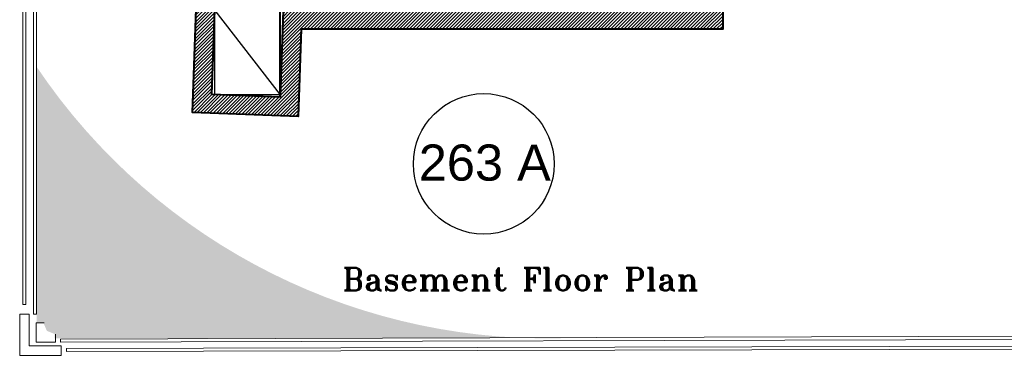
# Model space of a CAD drawing. Header units: metres. Extents: x -710577 to 709766, y -710660 to 709683.
# Tile 7 of 70: x -534.7 to -518.87, y -479.97 to -474.57. Entities that reach past the tile are written whole.
import ezdxf
from ezdxf.enums import TextEntityAlignment as Align

# ---------------------------------------------------------------- set-up
doc = ezdxf.new("R2010")
doc.units = ezdxf.units.M
doc.header["$LTSCALE"] = 50
doc.header["$MEASUREMENT"] = 0
doc.layers.add('500 LEGEND$0$A-TXT-35', color=3, linetype='Continuous', lineweight=35)
doc.layers.add('BS XREF$0$INT- WALL', color=7, linetype='Continuous', lineweight=40)
for name, color, linetype in [('BS XREF$0$A-VPORT', 7, 'Continuous'), ('BS XREF$0$INT- COLUMN HATCH', 8, 'Continuous'), ('BS XREF$0$INT- FURNITURE', 30, 'Continuous'), ('GR-263$0$ground$0$RN', 3, 'Continuous'), ('M-TXT', 135, 'Continuous'), ('Samrt Heat', 1, 'Continuous'), ('smart heat', 7, 'Continuous')]:
    doc.layers.add(name, color=color, linetype=linetype)
doc.styles.add('Arial', font='arial.ttf', dxfattribs={"width": 0.7, "height": 0.1079999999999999})
doc.styles.add('GR-263$0$ground$0$AXT', font='simplex.shx')
doc.styles.add('ROMANT', font='romant')

# ---------------------------------------------------------------- blocks, each defined once
blk = doc.blocks.new('GR-263$0$ground$0$RN')
at = {"style": 'GR-263$0$ground$0$AXT', "oblique": 10}
for tag, p in [('R1', (0, 0.75)), ('R2', (0, 0.5)), ('R3', (0, 0.25)), ('R4', (0, 0))]:
    blk.add_attdef(tag, text='', height=0.15, dxfattribs=at).set_placement(p, align=Align.MIDDLE)

msp = doc.modelspace()

# ---------------------------------------------------------------- hatches: boundary and pattern name
at = {"layer": '500 LEGEND$0$A-TXT-35'}
h = msp.add_hatch(color=1, dxfattribs=at)
h.dxf.hatch_style = 1
edge = h.paths.add_edge_path()
edge.add_line((-534.4226588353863, -479.4422862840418), (-534.31544699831, -479.4422862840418))
edge.add_line((-534.3154469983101, -479.4422862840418), (-534.2579382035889, -479.5762779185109))
edge.add_line((-534.2579382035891, -479.5762779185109), (-534.130596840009, -479.6271364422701))
edge.add_line((-534.1305968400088, -479.6271364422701), (-534.1305968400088, -479.6973813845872))
edge.add_line((-534.1305968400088, -479.6973813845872), (-525.7035527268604, -479.6821220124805))
edge.add_arc((-526.2223200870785, -469.8162963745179), 9.879455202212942, 213.8971969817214, 273.0099692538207, ccw=False)
edge.add_line((-534.4226588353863, -475.3261130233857), (-534.4226588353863, -479.4422862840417))
at = {"layer": 'BS XREF$0$INT- COLUMN HATCH'}
h = msp.add_hatch(dxfattribs=at)
h.set_pattern_fill('ANSI31', color=256, scale=0.3000005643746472, style=0)
h.set_pattern_definition([(45, (-532.113589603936, -481.8467980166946), (-0.02651655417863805, 0.02651655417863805), [])])
h.paths.add_polyline_path([(-523.3990533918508, -473.3719461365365), (-523.3990533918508, -473.6719467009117), (-518.874044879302, -473.6719467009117), (-518.874044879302, -473.3719461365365)])
h.paths.add_polyline_path([(-530.4598155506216, -474.4219381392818), (-530.5091154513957, -475.8130236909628), (-531.608502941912, -475.7740726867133), (-531.0610604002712, -460.3225716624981), (-529.9616183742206, -460.3615480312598), (-529.9977812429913, -461.3816270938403), (-528.2690625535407, -461.3816270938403), (-528.2690621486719, -461.0817049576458), (-529.6869591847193, -461.0816913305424), (-529.6511618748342, -460.0723878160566), (-531.3502034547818, -460.0121273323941), (-531.918890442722, -476.0632503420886), (-530.2511985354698, -476.1223531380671), (-530.2186606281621, -476.0898152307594), (-530.1702458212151, -474.721948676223), (-523.3990875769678, -474.721948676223), (-523.3990533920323, -474.0719474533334), (-523.6990539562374, -474.0719474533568), (-523.6990539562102, -474.4219481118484)])

# ---------------------------------------------------------------- linework, layer by layer
at = {"elevation": -1.400590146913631e-10}
msp.add_lwpolyline([(-528.2690625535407, -461.0817049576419), (-529.6869591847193, -461.0816913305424), (-529.6511618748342, -460.0723878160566), (-531.3502034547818, -460.0121273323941), (-531.918890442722, -476.0632503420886), (-530.219851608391, -476.1234640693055), (-530.1702458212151, -474.721948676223), (-523.3990875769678, -474.721948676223), (-523.3990533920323, -474.0719474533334), (-523.6990539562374, -474.0719474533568), (-523.6990539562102, -474.4219481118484), (-530.4598155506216, -474.4219381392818), (-530.5091154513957, -475.8130236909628), (-531.608502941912, -475.7740726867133), (-531.0610604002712, -460.3225716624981), (-529.9616183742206, -460.3615480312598), (-529.9977812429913, -461.3816270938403), (-528.2690625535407, -461.3816270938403), (-528.2690621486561, -461.0816932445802)], dxfattribs=at)
at = {"layer": 'BS XREF$0$A-VPORT'}
msp.add_line((-530.4598898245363, -474.4218510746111), (-530.5091893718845, -475.8129266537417), dxfattribs=at)
at = {"layer": 'BS XREF$0$INT- FURNITURE', "elevation": -1.854868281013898e-10}
msp.add_lwpolyline([(-531.56061139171, -474.4201558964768), (-530.5091261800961, -475.7756643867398), (-531.56061139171, -475.7756643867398)], close=True, dxfattribs=at)
at = {"layer": 'BS XREF$0$INT- WALL'}
for points, elevation in [([(-514.6491108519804, -473.6718496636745), (-523.3991273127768, -473.6718496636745), (-523.3991273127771, -474.7218516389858), (-530.170319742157, -474.7218516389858), (-530.2199255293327, -476.1233670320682), (-531.9189643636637, -476.0631533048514), (-531.3502773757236, -460.0120302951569), (-529.651252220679, -460.0722901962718), (-529.687033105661, -461.0815942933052), (-527.5491351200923, -461.0815942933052)], -1.854398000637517e-10), ([(-530.5091261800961, -475.8129288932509), (-531.6085764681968, -475.7739645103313), (-531.0611343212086, -460.3224746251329), (-529.9616929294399, -460.3614688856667), (-529.9978551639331, -461.3815300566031), (-528.1491362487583, -461.3815434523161)], -3.842215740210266e-10)]:
    msp.add_lwpolyline(points, dxfattribs=dict(at, elevation=elevation))
at = {"layer": 'BS XREF$0$INT- WALL', "elevation": -3.842215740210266e-10}
msp.add_lwpolyline([(-530.5091261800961, -475.8129288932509), (-530.5091261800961, -474.4200983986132), (-530.4598894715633, -474.4218411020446)], close=True, dxfattribs=at)
at = {"layer": 'GR-263$0$ground$0$RN'}
msp.add_circle((-527.2381498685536, -476.8881170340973), 1.13063356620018, dxfattribs=at)
at = {"layer": 'Samrt Heat', "color": 240, "lineweight": 0, "true_color": 0xed1f24}
for p, q in [((-533.9410604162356, -479.8585728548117), (-497.8989233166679, -479.7719421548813)), ((-533.9410604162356, -479.9090940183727), (-497.8989233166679, -479.8224633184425))]:
    msp.add_line(p, q, dxfattribs=at)
at = {"layer": 'smart heat', "color": 240, "lineweight": 0, "true_color": 0xed1f24}
for p, q in [((-534.4743853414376, -454.3764860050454), (-534.4743853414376, -479.3052938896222)), ((-534.4238641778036, -454.3764860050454), (-534.4238641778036, -479.3052938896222)), ((-534.5937816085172, -454.5268924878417), (-534.5937816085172, -479.1537303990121)), ((-534.6443027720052, -479.1537303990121), (-534.5937816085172, -479.1537303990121)), ((-534.6950946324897, -479.3052938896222), (-534.6950946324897, -479.9692804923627)), ((-534.5435311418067, -479.3052938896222), (-534.6950946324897, -479.3052938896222)), ((-534.5435311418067, -479.3052938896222), (-534.5435311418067, -479.8177170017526)), ((-534.4743853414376, -479.3052938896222), (-534.4238641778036, -479.3052938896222)), ((-534.3002642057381, -479.4486481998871), (-534.4301728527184, -479.4486481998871)), ((-534.4301728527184, -479.4486481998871), (-534.4301728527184, -479.7589866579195)), ((-534.119834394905, -479.7589866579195), (-534.119834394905, -479.6290780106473)), ((-534.0414402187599, -479.7070093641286), (-503.7602301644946, -479.6203786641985)), ((-534.0414402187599, -479.7575305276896), (-503.7602301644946, -479.6708998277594)), ((-534.5435311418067, -479.8177170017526), (-534.0311080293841, -479.8177170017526)), ((-534.4301728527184, -479.7589866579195), (-534.119834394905, -479.7589866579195)), ((-534.0414402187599, -479.7070093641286), (-534.0414402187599, -479.7575305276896)), ((-534.0311080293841, -479.9692804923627), (-534.0311080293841, -479.8177170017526)), ((-534.6950946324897, -479.9692804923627), (-534.0311080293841, -479.9692804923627)), ((-533.9410604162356, -479.8585728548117), (-533.9410604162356, -479.9090940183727))]:
    msp.add_line(p, q, dxfattribs=at)
at = {"layer": 'smart heat', "color": 1, "lineweight": 0}
msp.add_line((-534.6443027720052, -454.5268924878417), (-534.6443027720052, -479.1537303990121), dxfattribs=at)

# ---------------------------------------------------------------- block references
at = {"layer": 'GR-263$0$ground$0$RN'}
ref = msp.add_blockref('GR-263$0$ground$0$RN', (-527.2222593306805, -476.872756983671), dxfattribs=dict(at, xscale=0.01185875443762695, yscale=0.01185875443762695, zscale=0.01185875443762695))
ref.add_attrib('R2', '263 A', dxfattribs={"layer": '0', "height": 0.5812100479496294, "style": 'Arial'}).set_placement((-527.2222593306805, -476.8668276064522), align=Align.MIDDLE)

# ---------------------------------------------------------------- texts
at = {"layer": 'M-TXT', "color": 244, "true_color": 0x991b1e, "style": 'ROMANT'}
msp.add_text('Basement Floor Plan', height=0.3641826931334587, dxfattribs=at).set_placement((-529.5077631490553, -478.9277490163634))

doc.saveas('drawing.dxf')
